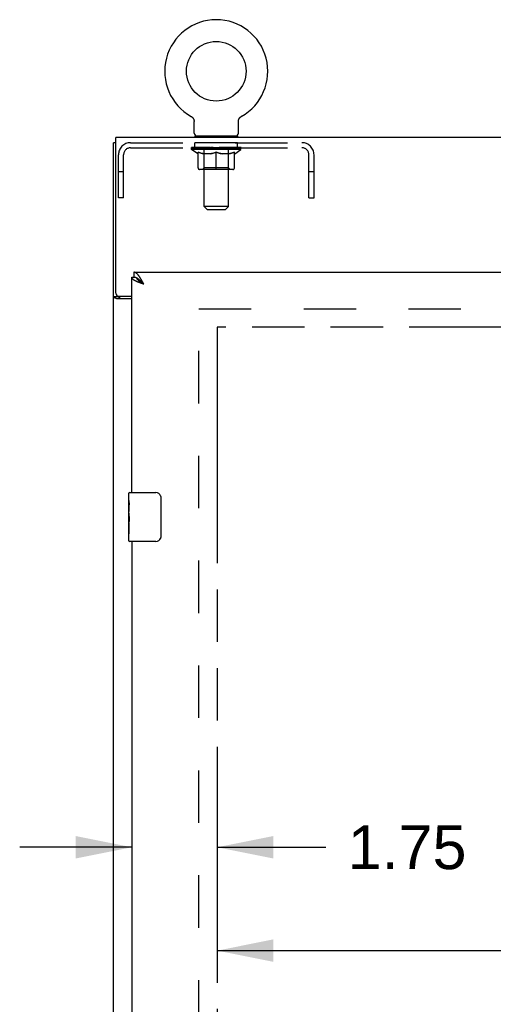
# Model space of a CAD drawing. Header units: inches. Extents: x 0 to 195, y 0 to 126.
# Tile 8 of 18: x 36 to 46, y 75 to 95. Entities that reach past the tile are written whole.
import ezdxf

# ---------------------------------------------------------------- set-up
doc = ezdxf.new("R2010")
doc.units = ezdxf.units.IN
doc.header["$LTSCALE"] = 10.71
doc.header["$MEASUREMENT"] = 0
doc.linetypes.add('HIDDEN', pattern=[0.2, 0.1, -0.1])
doc.linetypes.add('PHANTOM', pattern=[0.8, 0.45, -0.05, 0.1, -0.05, 0.1, -0.05])
doc.layers.get('0').update_dxf_attribs({"linetype": 'CONTINUOUS'})
for name, color, linetype in [('02___PRT_ALL_AXES', 7, 'CONTINUOUS'), ('AVAILABLE_DOOR_SPACE', 7, 'CONTINUOUS'), ('DEFAULT_2', 8, 'HIDDEN'), ('DIMENSIONS', 7, 'CONTINUOUS')]:
    doc.layers.add(name, color=color, linetype=linetype)
doc.styles.get("Standard").update_dxf_attribs({"font": 'arial.ttf'})
doc.dimstyles.new('DIMSTYLE_2', dxfattribs={"dimtxt": 0.893455, "dimasz": 1.145455, "dimexe": 0.09, "dimexo": 0.07, "dimgap": 0.039, "dimtad": 0, "dimtih": 1, "dimtoh": 1, "dimzin": 4, "dimdsep": 46, "dimtxsty": 'Standard', "dimblk": '_FILLED', "dimblk1": '_FILLED', "dimblk2": '_FILLED', "dimcen": 0.09, "dimazin": 1, "dimtfac": 1, "dimtdec": 3, "dimtofl": 0, "dimtmove": 0, "dimatfit": 3, "dimldrblk": '_FILLED', "dimfxl": 0, "dimtolj": 1, "dimtzin": 4, "dimarcsym": 0})

# ---------------------------------------------------------------- blocks, each defined once
blk = doc.blocks.new('_FILLED')
at = {"color": 0, "linetype": 'ByBlock'}
blk.add_solid([(0, 0), (-1, 0.2), (-1, -0.2)], dxfattribs=at)
blk = doc.blocks.new('*D15')
at = {"layer": 'DIMENSIONS', "color": 2, "linetype": 'Continuous'}
for p, q in [((39.894, 76.365), (48.476, 76.365)), ((57.206, 76.365), (52.492, 76.365))]:
    blk.add_line(p, q, dxfattribs=at)
at = {"layer": 'DIMENSIONS', "color": 2, "linetype": 'Continuous', "xscale": 1.1454545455, "yscale": 1.1454545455, "zscale": 1.1454545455, "rotation": 180}
blk.add_blockref('_FILLED', (39.894, 76.365), dxfattribs=at)
at = {"layer": 'DIMENSIONS', "color": 2, "linetype": 'Continuous', "xscale": 1.1454545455, "yscale": 1.1454545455, "zscale": 1.1454545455}
blk.add_blockref('_FILLED', (57.206, 76.365), dxfattribs=at)
at = {"layer": 'DIMENSIONS', "color": 2, "linetype": 'Continuous', "insert": (50.484, 76.812), "char_height": 0.8935, "width": 3.12211, "attachment_point": 2, "line_spacing_factor": 0.9}
blk.add_mtext('17.31', dxfattribs=at)
blk = doc.blocks.new('*D16')
at = {"layer": 'DIMENSIONS', "color": 2, "linetype": 'Continuous'}
for p, q in [((38.144, 78.476), (35.853, 78.476)), ((39.894, 78.476), (42.115, 78.476))]:
    blk.add_line(p, q, dxfattribs=at)
at = {"layer": 'DIMENSIONS', "color": 2, "linetype": 'Continuous', "xscale": 1.1454545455, "yscale": 1.1454545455, "zscale": 1.1454545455}
blk.add_blockref('_FILLED', (38.144, 78.476), dxfattribs=at)
at = {"layer": 'DIMENSIONS', "color": 2, "linetype": 'Continuous', "xscale": 1.1454545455, "yscale": 1.1454545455, "zscale": 1.1454545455, "rotation": 180}
blk.add_blockref('_FILLED', (39.894, 78.476), dxfattribs=at)
at = {"layer": 'DIMENSIONS', "color": 2, "linetype": 'Continuous', "insert": (42.561, 78.923), "char_height": 0.8935, "width": 2.42794, "attachment_point": 1, "line_spacing_factor": 0.9}
blk.add_mtext('1.75', dxfattribs=at)

msp = doc.modelspace()

# ---------------------------------------------------------------- linework, layer by layer
at = {"color": 7, "linetype": 'Continuous'}
for p, q in [((39.357, 93.406), (39.357, 93.406)), ((39.357, 93.406), (39.361, 93.403)), ((39.361, 93.403), (39.365, 93.401)), ((39.365, 93.401), (39.368, 93.398)), ((39.368, 93.398), (39.372, 93.396)), ((39.372, 93.396), (39.375, 93.393)), ((39.375, 93.393), (39.379, 93.39)), ((39.379, 93.39), (39.382, 93.387)), ((39.382, 93.387), (39.385, 93.384)), ((39.385, 93.384), (39.388, 93.381)), ((39.388, 93.381), (39.391, 93.378)), ((39.391, 93.378), (39.394, 93.374)), ((39.394, 93.374), (39.397, 93.371)), ((39.397, 93.371), (39.399, 93.367)), ((39.399, 93.367), (39.402, 93.363)), ((39.402, 93.363), (39.404, 93.359)), ((39.404, 93.36), (39.406, 93.356)), ((39.406, 93.356), (39.408, 93.352)), ((39.408, 93.352), (39.41, 93.348)), ((39.41, 93.348), (39.412, 93.344)), ((39.412, 93.344), (39.413, 93.339)), ((39.413, 93.339), (39.415, 93.335)), ((39.415, 93.335), (39.416, 93.331)), ((39.416, 93.331), (39.417, 93.327)), ((40.325, 93.309), (40.326, 93.314)), ((40.327, 93.318), (40.328, 93.322)), ((40.328, 93.322), (40.329, 93.327)), ((40.329, 93.327), (40.33, 93.331)), ((40.33, 93.331), (40.331, 93.335)), ((40.331, 93.335), (40.332, 93.339)), ((40.332, 93.339), (40.334, 93.344)), ((40.334, 93.344), (40.336, 93.348)), ((40.336, 93.348), (40.338, 93.352)), ((40.338, 93.352), (40.34, 93.356)), ((40.34, 93.356), (40.342, 93.36)), ((40.342, 93.359), (40.344, 93.363)), ((40.344, 93.363), (40.347, 93.367)), ((40.347, 93.367), (40.349, 93.371)), ((40.349, 93.371), (40.352, 93.374)), ((40.352, 93.374), (40.355, 93.378)), ((40.355, 93.378), (40.358, 93.381)), ((40.358, 93.381), (40.361, 93.384)), ((40.361, 93.384), (40.364, 93.387)), ((40.364, 93.387), (40.367, 93.39)), ((40.367, 93.39), (40.37, 93.393)), ((40.37, 93.393), (40.374, 93.396)), ((40.374, 93.396), (40.377, 93.398)), ((40.377, 93.398), (40.381, 93.401)), ((40.381, 93.401), (40.385, 93.403)), ((40.381, 93.401), (40.383, 93.402)), ((40.385, 93.403), (40.389, 93.406)), ((40.389, 93.406), (40.389, 93.406)), ((39.421, 93.061), (39.421, 93.297)), ((40.325, 93.297), (40.325, 93.3)), ((40.325, 93.061), (40.325, 93.297)), ((39.435, 93.001), (39.435, 92.971)), ((40.31, 93.001), (39.435, 93.001)), ((40.31, 93.001), (40.31, 92.971)), ((37.821, 92.867), (37.769, 92.867)), ((38.144, 90.117), (38.186, 90.117)), ((38.186, 90.221), (38.186, 90.117)), ((38.35, 90.018), (38.344, 90.024)), ((38.356, 90.011), (38.35, 90.018)), ((38.359, 89.995), (38.351, 90)), ((38.362, 90.005), (38.356, 90.011)), ((38.366, 89.99), (38.359, 89.995)), ((38.369, 89.998), (38.362, 90.005)), ((38.374, 89.984), (38.366, 89.99)), ((38.378, 89.988), (38.369, 89.998)), ((38.39, 89.974), (38.374, 89.984)), ((38.39, 89.974), (38.378, 89.988)), ((37.873, 89.719), (37.769, 89.719)), ((37.873, 89.719), (37.873, 89.731)), ((38.084, 85.56), (38.084, 85.706)), ((38.099, 85.721), (38.639, 85.721)), ((38.739, 85.621), (38.739, 84.821)), ((38.084, 85.302), (38.084, 85.336)), ((38.084, 85.105), (38.084, 85.137)), ((38.084, 84.736), (38.084, 84.875)), ((38.639, 84.721), (38.099, 84.721))]:
    msp.add_line(p, q, dxfattribs=at)
at = {"color": 3, "linetype": 'Continuous'}
for p, q in [((37.821, 89.79), (37.821, 92.971)), ((85.717, 92.971), (37.821, 92.971)), ((37.769, 33.075), (37.769, 92.867)), ((38.144, 85.721), (38.144, 90.117)), ((38.186, 90.221), (60.789, 90.221)), ((38.317, 90.001), (38.307, 90.006)), ((38.328, 89.997), (38.317, 90.001)), ((38.339, 89.993), (38.328, 89.997)), ((38.351, 89.989), (38.339, 89.993)), ((38.356, 90.038), (38.35, 90.049)), ((38.368, 89.983), (38.351, 89.989)), ((38.362, 90.027), (38.356, 90.038)), ((38.369, 90.015), (38.362, 90.027)), ((38.39, 89.974), (38.368, 89.983)), ((38.378, 89.998), (38.369, 90.015)), ((38.39, 89.974), (38.378, 89.998)), ((37.881, 89.73), (38.144, 89.73)), ((38.144, 89.678), (37.839, 89.678)), ((38.144, 84.721), (38.144, 65.471))]:
    msp.add_line(p, q, dxfattribs=at)
at = {"color": 7, "linetype": 'Continuous'}
for points in [[(39.417, 93.327), (39.418, 93.322), (39.419, 93.318)], [(39.418, 93.322), (39.419, 93.318), (39.42, 93.314), (39.42, 93.309), (39.421, 93.305), (39.421, 93.3), (39.421, 93.297)], [(40.325, 93.3), (40.325, 93.305), (40.325, 93.309), (40.326, 93.314), (40.327, 93.318)], [(39.42, 93.309), (39.421, 93.305), (39.421, 93.3)], [(38.251, 90.099), (38.248, 90.101), (38.245, 90.102), (38.242, 90.104), (38.239, 90.105), (38.235, 90.107), (38.232, 90.108), (38.229, 90.109), (38.226, 90.11), (38.223, 90.111), (38.22, 90.112), (38.217, 90.113), (38.214, 90.113), (38.211, 90.114), (38.208, 90.115), (38.204, 90.115), (38.201, 90.116), (38.198, 90.116), (38.195, 90.116), (38.192, 90.117), (38.189, 90.117), (38.186, 90.117)], [(38.351, 90), (38.343, 90.005), (38.34, 90.007), (38.336, 90.01), (38.332, 90.012), (38.329, 90.015), (38.325, 90.018), (38.321, 90.02), (38.318, 90.023), (38.315, 90.025), (38.311, 90.028), (38.308, 90.03), (38.305, 90.033), (38.301, 90.035), (38.298, 90.038), (38.295, 90.04), (38.292, 90.043), (38.29, 90.045), (38.287, 90.048), (38.284, 90.051), (38.281, 90.053), (38.279, 90.056), (38.276, 90.058), (38.274, 90.061), (38.272, 90.063), (38.27, 90.066), (38.268, 90.068), (38.266, 90.071), (38.264, 90.073), (38.262, 90.076), (38.26, 90.079), (38.259, 90.081), (38.257, 90.084), (38.256, 90.086), (38.255, 90.089), (38.253, 90.091), (38.252, 90.094), (38.251, 90.096), (38.251, 90.099), (38.25, 90.1)], [(38.344, 90.024), (38.341, 90.027), (38.338, 90.03), (38.335, 90.033), (38.331, 90.037), (38.328, 90.04), (38.325, 90.043), (38.322, 90.045), (38.319, 90.048), (38.316, 90.051), (38.313, 90.054), (38.31, 90.057), (38.307, 90.06), (38.304, 90.062), (38.3, 90.065), (38.297, 90.068), (38.294, 90.07), (38.291, 90.073), (38.288, 90.075), (38.285, 90.077), (38.282, 90.08), (38.279, 90.082), (38.276, 90.084), (38.273, 90.086), (38.269, 90.088), (38.266, 90.09), (38.263, 90.092), (38.26, 90.094), (38.257, 90.096), (38.254, 90.098), (38.251, 90.099)], [(37.889, 89.704), (37.886, 89.705), (37.884, 89.706), (37.882, 89.708), (37.88, 89.709), (37.878, 89.71), (37.876, 89.712), (37.875, 89.713), (37.874, 89.715), (37.873, 89.716), (37.873, 89.718), (37.873, 89.719)], [(37.913, 89.678), (37.913, 89.68), (37.913, 89.682), (37.913, 89.684), (37.912, 89.686), (37.911, 89.687), (37.91, 89.689), (37.909, 89.691), (37.908, 89.692), (37.906, 89.694), (37.904, 89.695), (37.902, 89.696), (37.9, 89.698), (37.898, 89.699), (37.896, 89.7), (37.893, 89.701), (37.889, 89.704)], [(38.732, 85.657), (38.734, 85.651), (38.736, 85.645), (38.737, 85.639), (38.738, 85.633), (38.739, 85.627), (38.739, 85.621)], [(38.739, 84.821), (38.739, 84.814), (38.738, 84.808), (38.737, 84.802), (38.736, 84.796), (38.734, 84.79), (38.732, 84.785)]]:
    msp.add_lwpolyline(points, dxfattribs=at)
at = {"color": 3, "linetype": 'Continuous'}
for points in [[(38.251, 90.029), (38.246, 90.031), (38.242, 90.033), (38.237, 90.035), (38.233, 90.037), (38.229, 90.039), (38.224, 90.041), (38.22, 90.043), (38.216, 90.045), (38.212, 90.048), (38.208, 90.05), (38.204, 90.052), (38.201, 90.054), (38.197, 90.056), (38.194, 90.058), (38.19, 90.06), (38.187, 90.062), (38.184, 90.064), (38.181, 90.066), (38.178, 90.069), (38.175, 90.071), (38.172, 90.073), (38.17, 90.075), (38.167, 90.077), (38.165, 90.079), (38.163, 90.081), (38.16, 90.083), (38.158, 90.085), (38.157, 90.087), (38.155, 90.09), (38.153, 90.092), (38.152, 90.094), (38.15, 90.096), (38.149, 90.098), (38.148, 90.1), (38.147, 90.102), (38.146, 90.104), (38.145, 90.106), (38.145, 90.108), (38.144, 90.11), (38.144, 90.113), (38.144, 90.115), (38.144, 90.117)], [(38.313, 90.112), (38.31, 90.117), (38.307, 90.122), (38.304, 90.127), (38.3, 90.131), (38.297, 90.136), (38.294, 90.14), (38.291, 90.144), (38.288, 90.149), (38.285, 90.153), (38.282, 90.157), (38.279, 90.161), (38.276, 90.164), (38.273, 90.168), (38.269, 90.172), (38.266, 90.175), (38.263, 90.178), (38.26, 90.182), (38.257, 90.185), (38.254, 90.188), (38.251, 90.191), (38.248, 90.193), (38.245, 90.196), (38.242, 90.198), (38.239, 90.201), (38.235, 90.203), (38.232, 90.205), (38.229, 90.207), (38.226, 90.209), (38.223, 90.211), (38.22, 90.212), (38.217, 90.214), (38.214, 90.215), (38.211, 90.216), (38.208, 90.217), (38.204, 90.218), (38.201, 90.219), (38.198, 90.22), (38.195, 90.22), (38.192, 90.22), (38.189, 90.221), (38.186, 90.221)], [(38.35, 90.049), (38.347, 90.055), (38.344, 90.06), (38.341, 90.066), (38.338, 90.071), (38.335, 90.077), (38.331, 90.082), (38.328, 90.087), (38.325, 90.092), (38.322, 90.097), (38.319, 90.103), (38.316, 90.108), (38.313, 90.112)], [(38.307, 90.006), (38.296, 90.01), (38.291, 90.012), (38.286, 90.014), (38.28, 90.016), (38.275, 90.018), (38.27, 90.02), (38.265, 90.022), (38.261, 90.025), (38.256, 90.027), (38.251, 90.029)], [(37.803, 89.693), (37.8, 89.694), (37.796, 89.696), (37.793, 89.697), (37.79, 89.698), (37.787, 89.7), (37.784, 89.701), (37.781, 89.702), (37.779, 89.704), (37.777, 89.705), (37.775, 89.707), (37.773, 89.709), (37.772, 89.71), (37.771, 89.712), (37.77, 89.713), (37.769, 89.715), (37.769, 89.717), (37.769, 89.719)], [(37.839, 89.678), (37.837, 89.68), (37.835, 89.681), (37.832, 89.683), (37.829, 89.684), (37.826, 89.685), (37.822, 89.687), (37.819, 89.688), (37.815, 89.689), (37.803, 89.693)]]:
    msp.add_lwpolyline(points, dxfattribs=at)
at = {"color": 7, "linetype": 'Continuous'}
msp.add_circle((39.873, 94.325), 0.609, dxfattribs=at)
for centre, radius, start, end in [((39.873, 94.325), 1.054, 299.1042, 240.8958), ((39.481, 93.061), 0.06, 180, 270), ((40.265, 93.061), 0.06, 270, 360), ((38.099, 85.706), 0.015, 90, 180), ((38.639, 85.621), 0.1, 21.1999, 90), ((38.099, 84.736), 0.015, 180, 270), ((38.639, 84.821), 0.1, 270, 338.7946)]:
    msp.add_arc(centre, radius, start, end, dxfattribs=at)
at = {"color": 3, "linetype": 'Continuous'}
msp.add_arc((37.881, 89.79), 0.06, 180, 270, dxfattribs=at)
at = {"layer": '02___PRT_ALL_AXES', "color": 8, "linetype": 'HIDDEN'}
for p, q in [((39.435, 92.763), (39.435, 92.867)), ((40.31, 92.867), (39.435, 92.867)), ((40.31, 92.763), (39.435, 92.763)), ((40.31, 92.763), (40.31, 92.867))]:
    msp.add_line(p, q, dxfattribs=at)
at = {"layer": '02___PRT_ALL_AXES', "color": 7, "linetype": 'Continuous'}
for p, q in [((38.084, 85.56), (38.084, 85.706)), ((38.084, 85.302), (38.084, 85.559)), ((38.09, 85.504), (38.084, 85.504)), ((38.091, 85.336), (38.091, 85.472)), ((38.084, 85.336), (38.091, 85.336)), ((38.084, 84.736), (38.084, 85.3)), ((38.085, 85.273), (38.084, 85.273)), ((38.085, 85.275), (38.087, 85.253)), ((38.084, 85.141), (38.09, 85.141)), ((38.084, 85.105), (38.091, 85.105)), ((38.091, 84.875), (38.091, 85.105)), ((38.084, 85.042), (38.091, 85.042)), ((38.084, 84.875), (38.091, 84.875))]:
    msp.add_line(p, q, dxfattribs=at)
for points in [[(38.084, 85.56), (38.084, 85.556), (38.084, 85.552), (38.085, 85.546), (38.086, 85.54), (38.087, 85.533), (38.087, 85.526), (38.088, 85.517), (38.089, 85.509)], [(38.089, 85.509), (38.09, 85.5), (38.09, 85.491), (38.091, 85.482), (38.091, 85.472)], [(38.084, 85.302), (38.084, 85.294), (38.084, 85.285), (38.085, 85.275)], [(38.087, 85.253), (38.088, 85.241), (38.089, 85.229), (38.09, 85.217), (38.09, 85.204), (38.091, 85.192), (38.091, 85.179), (38.091, 85.166), (38.09, 85.153), (38.09, 85.141), (38.089, 85.128), (38.088, 85.116)]]:
    msp.add_lwpolyline(points, dxfattribs=at)
msp.add_ellipse((38.347, 85.137), major_axis=(0.263, 0), ratio=0.432808, start_param=-3.141593, end_param=-2.961605, dxfattribs=at)
at = {"layer": 'AVAILABLE_DOOR_SPACE', "color": 4, "linetype": 'PHANTOM'}
for p, q in [((39.894, 89.096), (39.894, 40.846)), ((57.206, 89.096), (39.894, 89.096))]:
    msp.add_line(p, q, dxfattribs=at)
at = {"layer": 'DEFAULT_2', "color": 8, "linetype": 'HIDDEN'}
for p, q in [((39.357, 93.406), (39.357, 93.406)), ((39.363, 93.402), (39.365, 93.401)), ((39.623, 93.001), (39.623, 92.971)), ((39.624, 91.561), (39.624, 92.971)), ((40.122, 91.561), (40.122, 92.971)), ((40.123, 93.001), (40.123, 92.971)), ((38.119, 92.867), (41.626, 92.867)), ((38.119, 92.763), (41.626, 92.763)), ((39.367, 92.729), (39.367, 92.767)), ((39.494, 92.64), (39.367, 92.729)), ((40.379, 92.729), (39.367, 92.729)), ((39.374, 92.761), (39.374, 92.767)), ((39.381, 92.759), (39.381, 92.761)), ((39.381, 92.759), (40.364, 92.759)), ((39.388, 92.759), (39.388, 92.761)), ((39.389, 92.759), (39.389, 92.761)), ((39.397, 92.761), (39.397, 92.767)), ((39.41, 92.759), (39.41, 92.761)), ((39.412, 92.759), (39.412, 92.761)), ((39.434, 92.761), (39.434, 92.767)), ((39.446, 92.759), (39.446, 92.761)), ((39.448, 92.759), (39.448, 92.761)), ((39.612, 92.761), (39.451, 92.761)), ((39.485, 92.761), (39.485, 92.767)), ((39.486, 92.759), (39.486, 92.761)), ((39.487, 92.759), (39.487, 92.761)), ((39.489, 92.759), (39.489, 92.761)), ((39.495, 92.759), (39.495, 92.761)), ((39.495, 92.759), (39.495, 92.761)), ((39.498, 92.759), (39.498, 92.761)), ((39.5, 92.759), (39.5, 92.762)), ((39.504, 92.759), (39.504, 92.761)), ((39.515, 92.759), (39.515, 92.761)), ((39.53, 92.759), (39.53, 92.763)), ((39.53, 92.759), (39.53, 92.761)), ((39.546, 92.759), (39.546, 92.761)), ((39.546, 92.759), (39.546, 92.761)), ((39.547, 92.761), (39.547, 92.767)), ((39.555, 92.759), (39.555, 92.761)), ((39.558, 92.759), (39.558, 92.761)), ((39.566, 92.759), (39.566, 92.761)), ((39.575, 92.759), (39.575, 92.765)), ((39.587, 92.759), (39.587, 92.761)), ((39.59, 92.759), (39.59, 92.761)), ((39.612, 92.759), (39.612, 92.761)), ((39.665, 92.761), (39.616, 92.761)), ((39.62, 92.761), (39.62, 92.767)), ((39.623, 92.352), (39.623, 92.727)), ((39.625, 92.759), (39.625, 92.761)), ((39.629, 92.759), (39.629, 92.761)), ((39.634, 92.759), (39.634, 92.766)), ((39.637, 92.759), (39.637, 92.761)), ((39.646, 92.759), (39.646, 92.761)), ((39.665, 92.759), (39.665, 92.761)), ((39.725, 92.761), (39.678, 92.761)), ((39.694, 92.759), (39.694, 92.761)), ((39.7, 92.761), (39.7, 92.767)), ((39.703, 92.759), (39.703, 92.761)), ((39.705, 92.759), (39.705, 92.766)), ((39.707, 92.759), (39.707, 92.761)), ((39.713, 92.759), (39.713, 92.761)), ((39.725, 92.759), (39.725, 92.761)), ((39.789, 92.761), (39.746, 92.761)), ((39.756, 92.759), (39.756, 92.761)), ((39.781, 92.761), (39.873, 92.767)), ((39.785, 92.761), (39.785, 92.767)), ((39.785, 92.761), (39.785, 92.767)), ((39.785, 92.767), (39.785, 92.767)), ((39.785, 92.759), (39.785, 92.761)), ((39.788, 92.759), (39.788, 92.762)), ((39.789, 92.759), (39.789, 92.761)), ((39.79, 92.759), (39.79, 92.761)), ((39.856, 92.761), (39.818, 92.761)), ((39.822, 92.759), (39.822, 92.761)), ((39.856, 92.759), (39.856, 92.761)), ((39.871, 92.761), (39.871, 92.761)), ((39.871, 92.759), (39.871, 92.761)), ((39.871, 92.759), (39.871, 92.761)), ((39.873, 92.761), (39.873, 92.767)), ((39.875, 92.761), (39.875, 92.761)), ((39.875, 92.759), (39.875, 92.761)), ((39.875, 92.759), (39.875, 92.761)), ((39.876, 92.761), (39.928, 92.761)), ((39.889, 92.759), (39.889, 92.761)), ((39.902, 92.761), (39.902, 92.765)), ((39.902, 92.765), (39.964, 92.761)), ((39.919, 92.761), (39.919, 92.764)), ((39.924, 92.759), (39.924, 92.761)), ((39.956, 92.759), (39.956, 92.761)), ((39.956, 92.759), (39.956, 92.761)), ((39.956, 92.761), (40, 92.761)), ((39.957, 92.759), (39.957, 92.762)), ((39.96, 92.761), (39.96, 92.767)), ((39.96, 92.767), (39.961, 92.767)), ((39.96, 92.759), (39.96, 92.761)), ((39.961, 92.761), (39.961, 92.767)), ((39.989, 92.759), (39.989, 92.761)), ((40.021, 92.759), (40.021, 92.761)), ((40.021, 92.761), (40.068, 92.761)), ((40.033, 92.759), (40.033, 92.761)), ((40.039, 92.759), (40.039, 92.761)), ((40.041, 92.759), (40.041, 92.766)), ((40.043, 92.759), (40.043, 92.761)), ((40.046, 92.761), (40.046, 92.767)), ((40.052, 92.759), (40.052, 92.761)), ((40.081, 92.759), (40.081, 92.761)), ((40.081, 92.761), (40.13, 92.761)), ((40.1, 92.759), (40.1, 92.761)), ((40.109, 92.759), (40.109, 92.761)), ((40.112, 92.759), (40.112, 92.766)), ((40.117, 92.759), (40.117, 92.761)), ((40.121, 92.759), (40.121, 92.761)), ((40.123, 92.352), (40.123, 92.727)), ((40.126, 92.761), (40.126, 92.767)), ((40.134, 92.759), (40.134, 92.761)), ((40.134, 92.761), (40.295, 92.761)), ((40.156, 92.759), (40.156, 92.761)), ((40.158, 92.759), (40.158, 92.761)), ((40.171, 92.759), (40.171, 92.765)), ((40.18, 92.759), (40.18, 92.761)), ((40.187, 92.759), (40.187, 92.761)), ((40.19, 92.759), (40.19, 92.761)), ((40.198, 92.761), (40.198, 92.767)), ((40.199, 92.759), (40.199, 92.761)), ((40.199, 92.759), (40.199, 92.761)), ((40.216, 92.759), (40.216, 92.763)), ((40.216, 92.759), (40.216, 92.761)), ((40.231, 92.759), (40.231, 92.761)), ((40.242, 92.759), (40.242, 92.761)), ((40.245, 92.759), (40.245, 92.762)), ((40.248, 92.759), (40.248, 92.761)), ((40.251, 92.759), (40.251, 92.761)), ((40.251, 92.759), (40.251, 92.761)), ((40.252, 92.64), (40.379, 92.729)), ((40.257, 92.759), (40.257, 92.761)), ((40.259, 92.759), (40.259, 92.761)), ((40.26, 92.759), (40.26, 92.761)), ((40.261, 92.761), (40.261, 92.767)), ((40.297, 92.759), (40.297, 92.761)), ((40.3, 92.759), (40.3, 92.761)), ((40.311, 92.761), (40.311, 92.767)), ((40.334, 92.759), (40.334, 92.761)), ((40.336, 92.759), (40.336, 92.761)), ((40.349, 92.761), (40.349, 92.767)), ((40.357, 92.759), (40.357, 92.761)), ((40.357, 92.759), (40.357, 92.761)), ((40.364, 92.759), (40.364, 92.761)), ((40.371, 92.761), (40.371, 92.767)), ((40.379, 92.729), (40.379, 92.767)), ((37.873, 91.742), (37.873, 92.62)), ((37.977, 91.742), (37.977, 92.62)), ((39.494, 92.64), (39.502, 92.64)), ((39.502, 92.35), (39.502, 92.675)), ((39.76, 92.64), (39.616, 92.64)), ((39.873, 92.32), (39.873, 92.675)), ((40.13, 92.64), (39.986, 92.64)), ((40.243, 92.35), (40.243, 92.675)), ((40.243, 92.64), (40.252, 92.64)), ((41.769, 91.742), (41.769, 92.62)), ((41.873, 91.742), (41.873, 92.62)), ((40.214, 92.32), (39.532, 92.32)), ((39.623, 92.352), (39.591, 92.32)), ((40.123, 92.352), (39.623, 92.352)), ((40.123, 92.352), (40.155, 92.32)), ((37.977, 92.272), (37.873, 92.272)), ((41.873, 92.272), (41.769, 92.272)), ((37.977, 91.742), (37.873, 91.742)), ((41.769, 91.742), (41.873, 91.742)), ((39.684, 91.501), (39.624, 91.561)), ((40.122, 91.561), (39.624, 91.561)), ((40.062, 91.501), (40.122, 91.561)), ((39.684, 91.501), (40.062, 91.501)), ((39.519, 40.419), (39.519, 89.523)), ((39.519, 89.471), (60.123, 89.471))]:
    msp.add_line(p, q, dxfattribs=at)
for points in [[(39.502, 92.675), (39.523, 92.667), (39.543, 92.66), (39.563, 92.654), (39.583, 92.648), (39.603, 92.644), (39.622, 92.64)], [(39.616, 92.64), (39.597, 92.644), (39.579, 92.648), (39.56, 92.654), (39.541, 92.66), (39.522, 92.667), (39.502, 92.674)], [(39.752, 92.64), (39.772, 92.644), (39.792, 92.648), (39.812, 92.654), (39.832, 92.66), (39.852, 92.667), (39.873, 92.675)], [(39.873, 92.674), (39.853, 92.666), (39.834, 92.66), (39.815, 92.654), (39.797, 92.648), (39.778, 92.644), (39.76, 92.64)], [(39.873, 92.675), (39.894, 92.667), (39.914, 92.66), (39.934, 92.654), (39.954, 92.648), (39.974, 92.644), (39.994, 92.64)], [(39.986, 92.64), (39.967, 92.644), (39.949, 92.648), (39.93, 92.654), (39.911, 92.66), (39.892, 92.666), (39.873, 92.674)], [(40.123, 92.64), (40.143, 92.644), (40.163, 92.648), (40.183, 92.654), (40.203, 92.66), (40.223, 92.667), (40.243, 92.675)], [(40.243, 92.674), (40.224, 92.667), (40.204, 92.66), (40.186, 92.654), (40.167, 92.648), (40.148, 92.644), (40.13, 92.64)]]:
    msp.add_lwpolyline(points, dxfattribs=at)
for centre, radius, start, end in [((39.594, 92.971), 0.03, 0, 90), ((40.152, 92.971), 0.03, 90, 180), ((38.119, 92.62), 0.246, 90, 180), ((38.119, 92.62), 0.142, 90, 180), ((39.591, 92.727), 0.0318, 0, 90), ((40.155, 92.727), 0.0318, 90, 180), ((41.626, 92.62), 0.246, 0, 90), ((41.626, 92.62), 0.142, 0, 90), ((39.532, 92.35), 0.0296, 180, 270), ((40.214, 92.35), 0.0296, 270, 360)]:
    msp.add_arc(centre, radius, start, end, dxfattribs=at)
for centre, major_axis, ratio, start_param, end_param in [((39.873, 92.767), (0.506, 0.005), 0.05963, 2.96643, 3.140963), ((39.351, 92.757), (0.158, 0), 0.060556, 0.430652, 1.470503), ((39.873, 92.767), (0.506, 0), 0.060556, -3.141593, -2.96706), ((39.351, 92.752), (0.158, 0.002), 0.05963, 1.376596, 1.469874), ((39.873, 92.767), (0.506, 0.011), 0.05688, 2.791345, 2.965878), ((39.331, 92.757), (0.158, 0.002), 0.05963, 0.25549, 1.295341), ((39.386, 92.757), (0.158, -0.002), 0.05963, 0.605815, 1.645666), ((39.873, 92.767), (0.506, -0.005), 0.05963, -2.96643, -2.791898), ((39.386, 92.752), (0.158, 0), 0.060556, 1.551758, 1.645036), ((39.331, 92.752), (0.158, 0.003), 0.05688, 1.20151, 1.294789), ((39.387, 92.754), (0.131, 0.001), 0.05963, 1.065228, 1.614276), ((39.371, 92.754), (0.131, 0.003), 0.05688, 0.890143, 1.43919), ((39.418, 92.754), (0.131, 0), 0.060556, 1.240391, 1.789438), ((39.873, 92.767), (0.506, 0.015), 0.052395, 2.616403, 2.790936), ((39.328, 92.757), (0.158, 0.003), 0.05688, 0.080405, 1.120256), ((39.436, 92.757), (0.158, -0.003), 0.05688, 0.7809, 1.820751), ((39.873, 92.767), (0.506, -0.011), 0.05688, -2.791345, -2.616812), ((39.436, 92.752), (0.158, -0.002), 0.05963, 1.72692, 1.820198), ((39.328, 92.752), (0.158, 0.005), 0.052395, 1.026568, 1.119847), ((39.371, 92.754), (0.131, 0.004), 0.052395, 0.715201, 1.264248), ((39.462, 92.754), (0.131, -0.001), 0.05963, 1.415553, 1.9646), ((39.873, 92.767), (0.506, 0.02), 0.046319, 2.441654, 2.616187), ((39.5, 92.757), (0.158, -0.005), 0.052395, 0.955842, 1.995693), ((39.342, 92.757), (0.158, 0.005), 0.052395, -0.094537, 0.945314), ((39.873, 92.767), (0.506, -0.015), 0.052395, -2.616403, -2.44187), ((39.5, 92.752), (0.158, -0.003), 0.05688, 1.902006, 1.995284), ((39.342, 92.752), (0.158, 0.006), 0.046319, 0.851819, 0.945098), ((39.385, 92.754), (0.131, 0.005), 0.046319, 0.540452, 1.089499), ((39.519, 92.754), (0.131, -0.003), 0.05688, 1.590638, 2.139686), ((39.873, 92.767), (0.506, 0.024), 0.038841, 2.267123, 2.441656), ((39.574, 92.757), (0.158, -0.006), 0.046319, 1.130591, 2.170442), ((39.372, 92.757), (0.158, 0.006), 0.046319, -0.269286, 0.770565), ((39.873, 92.767), (0.506, -0.02), 0.046319, -2.441654, -2.267121), ((39.574, 92.752), (0.158, -0.005), 0.052395, 2.076947, 2.170226), ((39.372, 92.752), (0.158, 0.007), 0.038841, 0.677289, 0.770567), ((39.415, 92.754), (0.131, 0.006), 0.038841, 0.365921, 0.914969), ((39.586, 92.754), (0.131, -0.004), 0.052395, 1.76558, 2.314627), ((39.873, 92.767), (0.506, 0.027), 0.030195, 2.09281, 2.267343), ((39.658, 92.757), (0.158, -0.007), 0.038841, 1.305122, 2.344973), ((39.417, 92.757), (0.158, 0.007), 0.038841, -0.443817, 0.596034), ((39.873, 92.767), (0.506, -0.024), 0.038841, -2.267123, -2.092591), ((39.658, 92.752), (0.158, -0.006), 0.046319, 2.251696, 2.344975), ((39.417, 92.752), (0.158, 0.008), 0.030195, 0.502975, 0.596254), ((39.458, 92.754), (0.131, 0.007), 0.030195, 0.191608, 0.740655), ((39.663, 92.754), (0.131, -0.005), 0.046319, 1.940329, 2.489376), ((39.475, 92.757), (0.158, 0.008), 0.030195, -0.61813, 0.421721), ((39.873, 92.767), (0.506, 0.029), 0.020645, 1.918687, 2.09322), ((39.748, 92.757), (0.158, -0.008), 0.030195, 1.479435, 2.519286), ((39.873, 92.767), (0.506, -0.027), 0.030195, -2.09281, -1.918277), ((39.748, 92.752), (0.158, -0.007), 0.038841, 2.426227, 2.519505), ((39.475, 92.752), (0.158, 0.009), 0.020645, 0.328852, 0.422131), ((39.514, 92.754), (0.131, 0.007), 0.020645, 0.017485, 0.566532), ((39.745, 92.754), (0.131, -0.006), 0.038841, 2.11486, 2.663907), ((39.546, 92.757), (0.158, 0.009), 0.020645, -0.792253, 0.247598), ((39.873, 92.767), (0.506, 0.03), 0.010478, 1.744704, 1.919237), ((39.842, 92.757), (0.158, -0.009), 0.020645, 1.653558, 2.693409), ((39.873, 92.767), (0.506, -0.029), 0.020645, -1.918687, -1.744154), ((39.842, 92.752), (0.158, -0.008), 0.030195, 2.60054, 2.693819), ((39.546, 92.752), (0.158, 0.009), 0.010478, 0.154869, 0.248148), ((39.581, 92.754), (0.131, 0.008), 0.010478, 6.126688, 6.675735), ((39.832, 92.754), (0.131, -0.007), 0.030195, 2.289173, 2.83822), ((39.627, 92.757), (0.158, 0.009), 0.010478, -0.966236, -0.000846), ((39.937, 92.757), (0.158, -0.009), 0.010478, 1.827541, 2.867392), ((39.873, 92.767), (0.506, -0.03), 0.010478, -1.744704, -1.563007), ((39.937, 92.752), (0.158, -0.009), 0.020645, 2.774664, 2.867942), ((39.92, 92.754), (0.131, -0.007), 0.020645, 2.463296, 3.012344), ((39.808, 92.757), (0.158, 0.009), 0.010478, 0.274201, 1.314052), ((39.739, 92.754), (0.131, 0.008), 0.010478, -0.000483, 0.504314), ((39.715, 92.752), (0.158, 0.009), 0.010478, 0.099668, 0.192946), ((39.873, 92.767), (0.506, 0.03), 0.010478, -1.571421, -1.396888), ((40.006, 92.754), (0.131, -0.008), 0.010478, 2.637279, 3.14189), ((40.03, 92.752), (0.158, -0.009), 0.010478, 2.74231, 2.948646), ((39.903, 92.757), (0.158, 0.009), 0.020645, 0.448184, 1.488034), ((39.826, 92.754), (0.131, 0.007), 0.020645, 0.129249, 0.678296), ((39.808, 92.752), (0.158, 0.009), 0.020645, 0.273651, 0.366929), ((40.119, 92.757), (0.158, -0.009), 0.010478, -3.140747, -2.175357), ((39.873, 92.767), (0.506, 0.029), 0.020645, -1.397439, -1.222906), ((39.873, 92.767), (0.506, -0.03), 0.010478, 1.222355, 1.396888), ((39.997, 92.757), (0.158, 0.008), 0.030195, 0.622307, 1.662158), ((39.914, 92.754), (0.131, 0.007), 0.030195, 0.303372, 0.852419), ((40.164, 92.754), (0.131, -0.008), 0.010478, 2.749043, 3.29809), ((40.199, 92.757), (0.158, -0.009), 0.020645, 2.893995, 3.933846), ((39.903, 92.752), (0.158, 0.008), 0.030195, 0.447774, 0.541052), ((40.199, 92.752), (0.158, -0.009), 0.010478, 2.893445, 2.986723), ((39.873, 92.767), (0.506, 0.027), 0.030195, -1.223315, -1.048783), ((39.873, 92.767), (0.506, -0.029), 0.020645, 1.048373, 1.222906), ((40.088, 92.757), (0.158, 0.007), 0.038841, 0.79662, 1.836471), ((40, 92.754), (0.131, 0.006), 0.038841, 0.477686, 1.026733), ((40.231, 92.754), (0.131, -0.007), 0.020645, 2.57506, 3.124108), ((40.27, 92.757), (0.158, -0.008), 0.030195, 2.719872, 3.759723), ((40.171, 92.757), (0.158, 0.006), 0.046319, 0.971151, 2.011002), ((39.997, 92.752), (0.158, 0.007), 0.038841, 0.622087, 0.715366), ((40.27, 92.752), (0.158, -0.009), 0.020645, 2.719462, 2.812741), ((39.873, 92.767), (0.506, 0.024), 0.038841, -1.049002, -0.874469), ((39.873, 92.767), (0.506, -0.027), 0.030195, 0.87425, 1.048783), ((40.083, 92.754), (0.131, 0.005), 0.046319, 0.652216, 1.201263), ((40.246, 92.757), (0.158, 0.005), 0.052395, 1.1459, 2.185751), ((40.287, 92.754), (0.131, -0.007), 0.030195, 2.400937, 2.949985), ((40.329, 92.757), (0.158, -0.007), 0.038841, 2.545558, 3.585409), ((40.159, 92.754), (0.131, 0.004), 0.052395, 0.826965, 1.376012), ((40.088, 92.752), (0.158, 0.006), 0.046319, 0.796618, 0.889896), ((40.329, 92.752), (0.158, -0.008), 0.030195, 2.545339, 2.638617), ((40.31, 92.757), (0.158, 0.003), 0.05688, 1.320842, 2.360692), ((39.873, 92.767), (0.506, 0.02), 0.046319, -0.874471, -0.699939), ((39.873, 92.767), (0.506, -0.024), 0.038841, 0.699936, 0.874469), ((40.374, 92.757), (0.158, -0.006), 0.046319, 2.371028, 3.410879), ((40.331, 92.754), (0.131, -0.006), 0.038841, 2.226624, 2.775671), ((40.36, 92.757), (0.158, 0.002), 0.05963, 1.495927, 2.535778), ((40.227, 92.754), (0.131, 0.003), 0.05688, 1.001907, 1.550954), ((40.404, 92.757), (0.158, -0.005), 0.052395, 2.196279, 3.23613), ((40.36, 92.754), (0.131, -0.005), 0.046319, 2.052093, 2.601141), ((40.171, 92.752), (0.158, 0.005), 0.052395, 0.971367, 1.064645), ((40.395, 92.757), (0.158, 0), 0.060556, 1.671089, 2.71094), ((40.374, 92.752), (0.158, -0.007), 0.038841, 2.371026, 2.464304), ((40.417, 92.757), (0.158, -0.003), 0.05688, 2.021337, 3.061188), ((39.873, 92.767), (0.506, 0.015), 0.052395, -0.699723, -0.52519), ((39.873, 92.767), (0.506, -0.02), 0.046319, 0.525406, 0.699939), ((40.414, 92.757), (0.158, -0.002), 0.05963, 1.846251, 2.886102), ((40.284, 92.754), (0.131, 0.001), 0.05963, 1.176993, 1.72604), ((40.375, 92.754), (0.131, -0.004), 0.052395, 1.877344, 2.426392), ((40.328, 92.754), (0.131, 0), 0.060556, 1.352155, 1.901202), ((40.374, 92.754), (0.131, -0.003), 0.05688, 1.702402, 2.25145), ((40.359, 92.754), (0.131, -0.001), 0.05963, 1.527317, 2.076364), ((40.246, 92.752), (0.158, 0.003), 0.05688, 1.146309, 1.239587), ((40.404, 92.752), (0.158, -0.006), 0.046319, 2.196495, 2.289773), ((39.873, 92.767), (0.506, 0.011), 0.05688, -0.524781, -0.350248), ((39.873, 92.767), (0.506, -0.015), 0.052395, 0.350657, 0.52519), ((40.31, 92.752), (0.158, 0.002), 0.05963, 1.321394, 1.414673), ((40.417, 92.752), (0.158, -0.005), 0.052395, 2.021746, 2.115024), ((39.873, 92.767), (0.506, 0.005), 0.05963, -0.349695, -0.175162), ((39.873, 92.767), (0.506, -0.011), 0.05688, 0.175715, 0.350248), ((40.36, 92.752), (0.158, 0), 0.060556, 1.496556, 1.589835), ((40.414, 92.752), (0.158, -0.003), 0.05688, 1.846804, 1.940083), ((40.395, 92.752), (0.158, -0.002), 0.05963, 1.671719, 1.764997), ((39.873, 92.767), (0.506, 0), 0.060556, -0.174533, 0), ((39.873, 92.767), (0.506, -0.005), 0.05963, 0.000629, 0.175162)]:
    msp.add_ellipse(centre, major_axis=major_axis, ratio=ratio, start_param=start_param, end_param=end_param, dxfattribs=at)

# ---------------------------------------------------------------- dimensions: what is measured, and where the dimension line sits
at = {"layer": 'DIMENSIONS', "color": 2, "linetype": 'Continuous'}
dim = msp.add_linear_dim(base=(38.144, 78.476), p1=(39.894, 89.096), p2=(38.144, 83.513), angle=180, dimstyle='DIMSTYLE_2', dxfattribs=at)
dim.commit()
dim.dimension.update_dxf_attribs({"geometry": '*D16', "text_midpoint": (43.817, 78.471), "dimtype": 160})
dim = msp.add_linear_dim(base=(57.206, 76.365), p1=(39.894, 89.096), p2=(57.206, 89.096), dimstyle='DIMSTYLE_2', dxfattribs=at)
dim.commit()
dim.dimension.update_dxf_attribs({"geometry": '*D15', "text_midpoint": (50.436, 76.36), "dimtype": 160})

doc.saveas('drawing.dxf')
